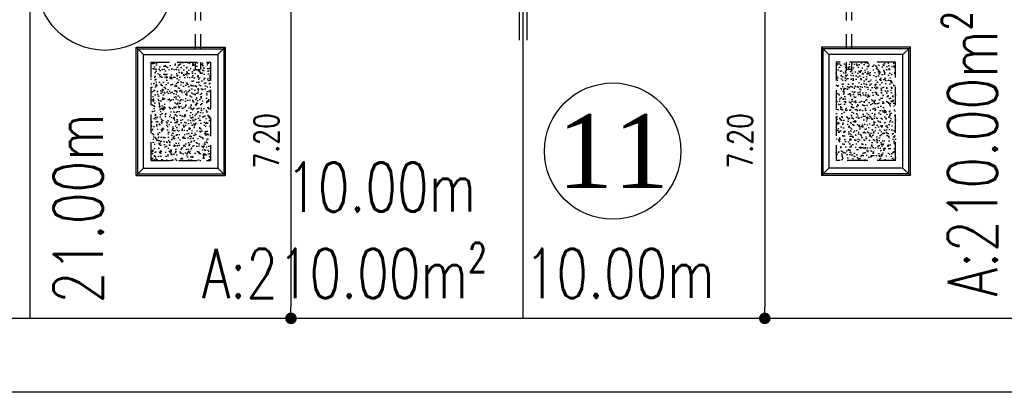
# Model space of a CAD drawing. Header units: millimetres. Extents: x 301 to 1479, y 491 to 1341.
# Tile 174 of 256: x 430 to 450, y 577 to 585. Entities that reach past the tile are written whole.
import ezdxf
from ezdxf.enums import TextEntityAlignment as Align

# ---------------------------------------------------------------- set-up
doc = ezdxf.new("R2010")
doc.units = ezdxf.units.MM
doc.header["$LTSCALE"] = 1.5
doc.header["$MEASUREMENT"] = 0
doc.linetypes.add('HIDDEN', pattern=[0.375, 0.25, -0.125])
doc.linetypes.add('PHANTOM2', pattern=[1.25, 0.625, -0.125, 0.125, -0.125, 0.125, -0.125])
for name, color, linetype in [('AP&SA', 254, 'HIDDEN'), ('Blk', 7, 'Continuous'), ('boundary', 3, 'Continuous'), ('Boundary Wall', 64, 'Continuous'), ('DIM', 6, 'Continuous'), ('Hatch Aggregate', 252, 'Continuous'), ('Kerb', 251, 'Continuous'), ('PVC Pipe 110', 69, 'Continuous'), ('ROAD', 8, 'Continuous'), ('TEXT', 7, 'Continuous'), ('TXTAREA', 10, 'Continuous')]:
    doc.layers.add(name, color=color, linetype=linetype)
doc.styles.add('RS1', font='romans.shx', dxfattribs={"width": 0.75, "height": 0.5})
doc.styles.add('RS2', font='romans.shx', dxfattribs={"width": 0.75, "height": 1})
doc.styles.add('times', font='times.ttf')
doc.dimstyles.new('Souillac5', dxfattribs={"dimscale": 0.5, "dimtxt": 0.5, "dimasz": 0.47, "dimexe": 0, "dimexo": 1, "dimgap": 0.5, "dimtad": 1, "dimzin": 0, "dimdsep": 46, "dimtxsty": 'RS1', "dimblk": 'DOT', "dimcen": 3, "dimse1": 1, "dimse2": 1, "dimclrd": 6, "dimclre": 6, "dimclrt": 7, "dimaunit": 1, "dimadec": 0, "dimazin": 0, "dimtfac": 1, "dimtofl": 0, "dimtmove": 1, "dimatfit": 3, "dimfxl": 1, "dimtolj": 1, "dimtzin": 0, "dimlwe": -1, "dimarcsym": 0})
pattern_1 = [(320, (-33568.45174, 774197.05092), (-0.018825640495, -0.21517805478), [0.0225, -0.2475]), (265, (-33568.45174, 774197.05092), (0.22565764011, 0.041625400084), [0.018, -0.198]), (10.45144446, (-33568.45331, 774197.033), (0.20683199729, -0.17355265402), [0.0191220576, -0.2103426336]), (316.1842, (-33568.39174, 774197.05092), (-0.04965578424, -0.3201723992), [0.03375, -0.37125]), (6.63563549, (-33568.39588, 774197.02424), (0.29223558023, -0.2803985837), [0.0286831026, -0.315514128]), (261.18416399, (-33568.39174, 774197.05092), (0.29223558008, -0.28039858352), [0.027, -0.2970000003]), (291, (-33568.40674, 774197.02092), (-0.1207856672, -0.179072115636), [0.0225, -0.2475]), (236, (-33568.40674, 774197.02092), (0.217545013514, -0.072994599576), [0.018, -0.198]), (341.45144474, (-33568.4168, 774197.006), (0.09675934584, -0.25206671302), [0.019122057, -0.2103426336]), (307.5, (-33568.45174, 774197.05092), (0.0998681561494, -0.003647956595), [0, -0.1956, 0, -0.201, 0, -0.19875]), (277.5, (-33568.45174, 774197.05092), (0.118323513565, -0.078920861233), [0, -0.1146, 0, -0.1911, 0, -0.07575]), (237.5, (-33568.45174, 774197.11782), (-0.00676646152, -0.160146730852), [0, -0.075, 0, -0.234, 0, -0.3105]), (227.5, (-33568.45174, 774197.14782), (0.0300314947, -0.174955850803), [0, -0.0975, 0, -0.1554, 0, -0.2205])]

# ---------------------------------------------------------------- blocks, each defined once
blk = doc.blocks.new('SSSU-D1')
at = {"layer": 'Hatch Aggregate'}
h = blk.add_hatch(dxfattribs=at)
h.set_pattern_fill('AR-CONC', color=256, scale=0.03, angle=-90)
h.set_pattern_definition(pattern_1)
h.paths.add_polyline_path([(0.105, -2), (-1.1, -2), (-1.1, -4), (0.105, -4)])
h = blk.add_hatch(dxfattribs=at)
h.set_pattern_fill('AR-CONC', color=256, scale=0.03, angle=-90)
h.set_pattern_definition(pattern_1)
h.paths.add_polyline_path([(12.795, -2), (14, -2), (14, -4), (12.795, -4)])
at = {"layer": 'AP&SA', "linetype": 'HIDDEN'}
for p, q in [((-1.1, -4), (-1.1, -2)), ((-1.1, -2), (0.105, -2)), ((0.105, -2), (0.105, -4)), ((14, -2), (12.795, -2)), ((12.795, -2), (12.795, -4)), ((14, -4), (14, -2)), ((-1.1, -4), (0.105, -4)), ((14, -4), (12.795, -4))]:
    blk.add_line(p, q, dxfattribs=at)
at = {"layer": 'Boundary Wall', "linetype": 'ByBlock'}
for p, q in [((6.375, -1.555), (6.375, 0)), ((6.525, -1.555), (6.525, 0))]:
    blk.add_line(p, q, dxfattribs=at)
at = {"layer": 'Kerb'}
for p, q in [((-1.4, -4.3), (-1.4, -1.7)), ((-1.4, -1.7), (0.405, -1.7)), ((-1.25, -1.85), (-1.4, -1.7)), ((-1.37, -4.27), (-1.37, -1.73)), ((-1.37, -1.73), (0.375, -1.73)), ((0.255, -1.85), (0.405, -1.7)), ((0.375, -1.73), (0.375, -4.27)), ((0.405, -1.7), (0.405, -4.3)), ((12.495, -1.7), (12.495, -4.3)), ((14.3, -1.7), (12.495, -1.7)), ((12.645, -1.85), (12.495, -1.7)), ((12.525, -1.73), (12.525, -4.27)), ((14.27, -1.73), (12.525, -1.73)), ((14.15, -1.85), (14.3, -1.7)), ((14.27, -4.27), (14.27, -1.73)), ((14.3, -4.3), (14.3, -1.7)), ((-1.25, -4.15), (-1.25, -1.85)), ((-1.25, -1.85), (0.255, -1.85)), ((0.255, -1.85), (0.255, -4.15)), ((14.15, -1.85), (12.645, -1.85)), ((12.645, -1.85), (12.645, -4.15)), ((14.15, -4.15), (14.15, -1.85)), ((-1.25, -4.15), (-1.4, -4.3)), ((-1.25, -4.15), (0.255, -4.15)), ((0.255, -4.15), (0.405, -4.3)), ((12.645, -4.15), (12.495, -4.3)), ((14.15, -4.15), (12.645, -4.15)), ((14.15, -4.15), (14.3, -4.3)), ((-1.4, -4.3), (0.405, -4.3)), ((-1.37, -4.27), (0.375, -4.27)), ((14.3, -4.3), (12.495, -4.3)), ((14.27, -4.27), (12.525, -4.27))]:
    blk.add_line(p, q, dxfattribs=at)
at = {"layer": 'PVC Pipe 110', "linetype": 'PHANTOM2', "ltscale": 1.5}
for p, q in [((-0.205, 0.25), (-0.205, -2.15)), ((-0.095, 0.25), (-0.095, -2.15)), ((12.995, 0.25), (12.995, -2.15)), ((13.105, 0.25), (13.105, -2.15))]:
    blk.add_line(p, q, dxfattribs=at)
at = {"layer": 'PVC Pipe 110', "linetype": 'PHANTOM2', "ltscale": 0.03}
for p, q in [((-0.205, -2.15), (-0.095, -2.15)), ((13.105, -2.15), (12.995, -2.15))]:
    blk.add_line(p, q, dxfattribs=at)
at = {"layer": 'PVC Pipe 110', "linetype": 'PHANTOM2', "ltscale": 2}
for p, q in [((-0.04, -3.963), (-0.013, -3.857)), ((12.94, -3.963), (12.913, -3.857))]:
    blk.add_line(p, q, dxfattribs=at)
blk = doc.blocks.new('_DOT')
at = {"color": 0, "linetype": 'ByBlock'}
blk.add_line((-0.5, 0), (-1, 0), dxfattribs=at)
at = {"color": 0, "linetype": 'ByBlock', "const_width": 0.5}
blk.add_lwpolyline([(-0.25, 0, 1), (0.25, 0, 1)], format="xyb", close=True, dxfattribs=at)
blk = doc.blocks.new('*D93')
at = {"layer": 'DEFPOINTS', "color": 0, "transparency": 16777216}
for p in [(435.036, 585.969), (435.036, 578.769), (435.176, 578.769)]:
    blk.add_point(p, dxfattribs=at)
at = {"layer": 'DIM', "color": 6, "lineweight": -2, "transparency": 16777216}
blk.add_line((435.176, 585.734), (435.176, 579.004), dxfattribs=at)
at = {"layer": 'DIM', "color": 6, "lineweight": -2, "transparency": 16777216, "xscale": 0.235, "yscale": 0.235, "zscale": 0.235}
for p, rotation in [((435.176, 585.969), 90), ((435.176, 578.769), 270)]:
    blk.add_blockref('_DOT', p, dxfattribs=dict(at, rotation=rotation))
at = {"layer": 'DIM', "color": 7, "transparency": 16777216, "insert": (434.676, 582.369), "char_height": 0.5, "attachment_point": 5, "rotation": 90, "style": 'RS1'}
blk.add_mtext('\\A1;7.20', dxfattribs=at)
blk = doc.blocks.new('*D96')
at = {"layer": 'DEFPOINTS', "color": 0, "transparency": 16777216}
for p in [(444.925, 585.969), (444.785, 578.769), (444.925, 578.769)]:
    blk.add_point(p, dxfattribs=at)
at = {"layer": 'DIM', "color": 6, "lineweight": -2, "transparency": 16777216}
blk.add_line((444.785, 585.734), (444.785, 579.004), dxfattribs=at)
at = {"layer": 'DIM', "color": 6, "lineweight": -2, "transparency": 16777216, "xscale": 0.235, "yscale": 0.235, "zscale": 0.235}
for p, rotation in [((444.785, 585.969), 90), ((444.785, 578.769), 270)]:
    blk.add_blockref('_DOT', p, dxfattribs=dict(at, rotation=rotation))
at = {"layer": 'DIM', "color": 7, "transparency": 16777216, "insert": (444.285, 582.369), "char_height": 0.5, "attachment_point": 5, "rotation": 90, "style": 'RS1'}
blk.add_mtext('\\A1;7.20', dxfattribs=at)

msp = doc.modelspace()

# ---------------------------------------------------------------- linework, layer by layer
at = {"layer": 'boundary'}
for p, q in [((429.8876, 578.769), (429.8876, 620.769)), ((429.8876, 578.769), (429.8876, 620.769)), ((439.8876, 578.769), (439.8876, 620.769))]:
    msp.add_line(p, q, dxfattribs=at)
at = {"layer": 'ROAD'}
for p, q in [((489.7542, 578.769), (335.0755, 578.769)), ((489.7542, 577.269), (335.519, 577.269))]:
    msp.add_line(p, q, dxfattribs=at)
at = {"layer": 'TXTAREA'}
for centre in [(431.4017, 585.5891), (441.7017, 582.1615)]:
    msp.add_circle(centre, 1.3831, dxfattribs=at)

# ---------------------------------------------------------------- block references
at = {"layer": 'Blk'}
msp.add_blockref('SSSU-D1', (433.4376, 585.969), dxfattribs=at)

# ---------------------------------------------------------------- texts
at = {"layer": 'TEXT', "style": 'RS2', "width": 0.75}
for s, rotation, p in [('A:210.00m²', 89.98956, (449.4971, 579.2142)), ('21.00m', 89.94887, (431.3591, 579.072)), ('10.00m', 0.01044, (435.0767, 580.9333)), ('A:210.00m²', 359.98956, (433.366, 579.1811)), ('10.00m', 0.01044, (439.9154, 579.1818))]:
    msp.add_text(s, height=1, rotation=rotation, dxfattribs=at).set_placement(p)
at = {"layer": 'TXTAREA', "style": 'times'}
msp.add_text('11', height=1.5, dxfattribs=at).set_placement((441.7093, 582.1615), align=Align.MIDDLE_CENTER)

# ---------------------------------------------------------------- dimensions: what is measured, and where the dimension line sits
at = {"layer": 'DIM'}
for base, p1, p2, picture, middle in [((435.1761, 578.769), (435.036, 585.969), (435.036, 578.769), '*D93', (434.6761, 582.369)), ((444.7851, 578.769), (444.9253, 585.969), (444.9253, 578.769), '*D96', (444.2851, 582.369))]:
    dim = msp.add_linear_dim(base=base, p1=p1, p2=p2, angle=270, dimstyle='Souillac5', dxfattribs=at)
    dim.commit()
    dim.dimension.update_dxf_attribs({"geometry": picture, "text_midpoint": middle})

doc.saveas('drawing.dxf')
